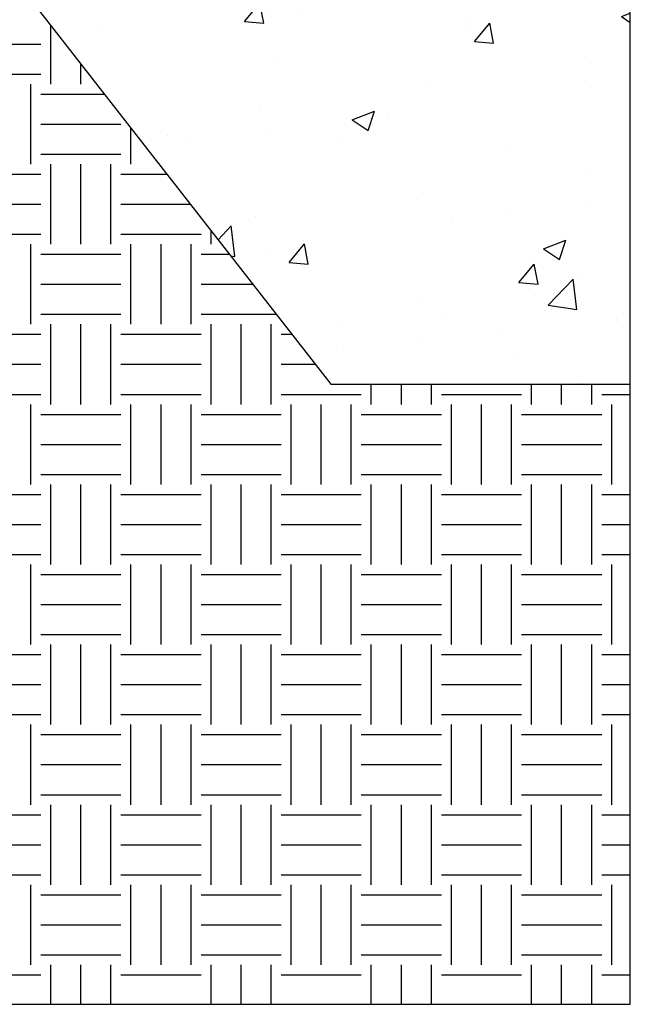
# Model space of a CAD drawing. Extents: x 0 to 7.6, y 0 to 9.85.
# Tile 6 of 11: x 4.99 to 5.94, y 6.22 to 7.76. Entities that reach past the tile are written whole.
import ezdxf

# ---------------------------------------------------------------- set-up
doc = ezdxf.new("R2010")
doc.units = 0
doc.header["$MEASUREMENT"] = 0
doc.layers.get('0').update_dxf_attribs({"color": 2, "linetype": 'CONTINUOUS'})
doc.layers.add('E-DETL', color=2, linetype='CONTINUOUS')

# ---------------------------------------------------------------- blocks, each defined once
blk = doc.blocks.new('*X4')
at = {"color": 0}
for p, q in [((4.7656, 6.8594), (4.7656, 6.9511)), ((4.625, 6.9219), (4.75, 6.9219)), ((4.8125, 6.8594), (4.8125, 6.891)), ((4.625, 6.875), (4.75, 6.875)), ((4.7344, 6.7344), (4.7344, 6.8594)), ((4.75, 6.8438), (4.8493, 6.8438)), ((4.75, 6.7969), (4.875, 6.7969)), ((4.8906, 6.7344), (4.8906, 6.7908)), ((4.75, 6.75), (4.875, 6.75)), ((4.7656, 6.6094), (4.7656, 6.7344)), ((4.8125, 6.6094), (4.8125, 6.7344)), ((4.8594, 6.6094), (4.8594, 6.7344)), ((4.625, 6.7188), (4.75, 6.7188)), ((4.875, 6.7188), (4.9468, 6.7188)), ((4.625, 6.6719), (4.75, 6.6719)), ((4.875, 6.6719), (4.9833, 6.6719)), ((5.0156, 6.6094), (5.0156, 6.6304)), ((4.625, 6.625), (4.75, 6.625)), ((4.875, 6.625), (5, 6.625)), ((4.7344, 6.4844), (4.7344, 6.6094)), ((4.8906, 6.4844), (4.8906, 6.6094)), ((4.9375, 6.4844), (4.9375, 6.6094)), ((4.9844, 6.4844), (4.9844, 6.6094)), ((4.75, 6.5938), (4.875, 6.5938)), ((5, 6.5938), (5.0442, 6.5938)), ((4.75, 6.5469), (4.875, 6.5469)), ((5, 6.5469), (5.0807, 6.5469)), ((4.75, 6.5), (4.875, 6.5)), ((5, 6.5), (5.1173, 6.5)), ((4.7656, 6.3594), (4.7656, 6.4844)), ((4.8125, 6.3594), (4.8125, 6.4844)), ((4.8594, 6.3594), (4.8594, 6.4844)), ((5.0156, 6.3594), (5.0156, 6.4844)), ((5.0625, 6.3594), (5.0625, 6.4844)), ((5.1094, 6.3594), (5.1094, 6.4844)), ((4.625, 6.4688), (4.75, 6.4688)), ((4.875, 6.4688), (5, 6.4688)), ((5.125, 6.4688), (5.1416, 6.4688)), ((4.625, 6.4219), (4.75, 6.4219)), ((4.875, 6.4219), (5, 6.4219)), ((5.125, 6.4219), (5.1782, 6.4219)), ((5.2656, 6.3594), (5.2656, 6.3911)), ((5.3125, 6.3594), (5.3125, 6.3911)), ((5.3594, 6.3594), (5.3594, 6.3911)), ((5.5156, 6.3594), (5.5156, 6.3911)), ((5.5625, 6.3594), (5.5625, 6.3911)), ((5.6094, 6.3594), (5.6094, 6.3911)), ((4.625, 6.375), (4.75, 6.375)), ((4.875, 6.375), (5, 6.375)), ((5.125, 6.375), (5.25, 6.375)), ((5.375, 6.375), (5.5, 6.375)), ((5.625, 6.375), (5.6696, 6.375)), ((4.7344, 6.2344), (4.7344, 6.3594)), ((4.8906, 6.2344), (4.8906, 6.3594)), ((4.9375, 6.2344), (4.9375, 6.3594)), ((4.9844, 6.2344), (4.9844, 6.3594)), ((5.1406, 6.2344), (5.1406, 6.3594)), ((5.1875, 6.2344), (5.1875, 6.3594)), ((5.2344, 6.2344), (5.2344, 6.3594)), ((5.3906, 6.2344), (5.3906, 6.3594)), ((5.4375, 6.2344), (5.4375, 6.3594)), ((5.4844, 6.2344), (5.4844, 6.3594)), ((5.6406, 6.2344), (5.6406, 6.3594)), ((4.75, 6.3438), (4.875, 6.3438)), ((5, 6.3438), (5.125, 6.3438)), ((5.25, 6.3438), (5.375, 6.3438)), ((5.5, 6.3438), (5.625, 6.3438)), ((4.75, 6.2969), (4.875, 6.2969)), ((5, 6.2969), (5.125, 6.2969)), ((5.25, 6.2969), (5.375, 6.2969)), ((5.5, 6.2969), (5.625, 6.2969)), ((4.75, 6.25), (4.875, 6.25)), ((5, 6.25), (5.125, 6.25)), ((5.25, 6.25), (5.375, 6.25)), ((5.5, 6.25), (5.625, 6.25)), ((4.7656, 6.1094), (4.7656, 6.2344)), ((4.8125, 6.1094), (4.8125, 6.2344)), ((4.8594, 6.1094), (4.8594, 6.2344)), ((5.0156, 6.1094), (5.0156, 6.2344)), ((5.0625, 6.1094), (5.0625, 6.2344)), ((5.1094, 6.1094), (5.1094, 6.2344)), ((5.2656, 6.1094), (5.2656, 6.2344)), ((5.3125, 6.1094), (5.3125, 6.2344)), ((5.3594, 6.1094), (5.3594, 6.2344)), ((5.5156, 6.1094), (5.5156, 6.2344)), ((5.5625, 6.1094), (5.5625, 6.2344)), ((5.6094, 6.1094), (5.6094, 6.2344)), ((4.625, 6.2188), (4.75, 6.2188)), ((4.875, 6.2188), (5, 6.2188)), ((5.125, 6.2188), (5.25, 6.2188)), ((5.375, 6.2188), (5.5, 6.2188)), ((5.625, 6.2188), (5.6696, 6.2188)), ((4.625, 6.1719), (4.75, 6.1719)), ((4.875, 6.1719), (5, 6.1719)), ((5.125, 6.1719), (5.25, 6.1719)), ((5.375, 6.1719), (5.5, 6.1719)), ((5.625, 6.1719), (5.6696, 6.1719)), ((4.625, 6.125), (4.75, 6.125)), ((4.875, 6.125), (5, 6.125)), ((5.125, 6.125), (5.25, 6.125)), ((5.375, 6.125), (5.5, 6.125)), ((5.625, 6.125), (5.6696, 6.125)), ((4.7344, 5.9844), (4.7344, 6.1094)), ((4.8906, 5.9844), (4.8906, 6.1094)), ((4.9375, 5.9844), (4.9375, 6.1094)), ((4.9844, 5.9844), (4.9844, 6.1094)), ((5.1406, 5.9844), (5.1406, 6.1094)), ((5.1875, 5.9844), (5.1875, 6.1094)), ((5.2344, 5.9844), (5.2344, 6.1094)), ((5.3906, 5.9844), (5.3906, 6.1094)), ((5.4375, 5.9844), (5.4375, 6.1094)), ((5.4844, 5.9844), (5.4844, 6.1094)), ((5.6406, 5.9844), (5.6406, 6.1094)), ((4.75, 6.0938), (4.875, 6.0938)), ((5, 6.0938), (5.125, 6.0938)), ((5.25, 6.0938), (5.375, 6.0938)), ((5.5, 6.0938), (5.625, 6.0938)), ((4.75, 6.0469), (4.875, 6.0469)), ((5, 6.0469), (5.125, 6.0469)), ((5.25, 6.0469), (5.375, 6.0469)), ((5.5, 6.0469), (5.625, 6.0469)), ((4.75, 6), (4.875, 6)), ((5, 6), (5.125, 6)), ((5.25, 6), (5.375, 6)), ((5.5, 6), (5.625, 6)), ((4.7656, 5.8594), (4.7656, 5.9844)), ((4.8125, 5.8594), (4.8125, 5.9844)), ((4.8594, 5.8594), (4.8594, 5.9844)), ((5.0156, 5.8594), (5.0156, 5.9844)), ((5.0625, 5.8594), (5.0625, 5.9844)), ((5.1094, 5.8594), (5.1094, 5.9844)), ((5.2656, 5.8594), (5.2656, 5.9844)), ((5.3125, 5.8594), (5.3125, 5.9844)), ((5.3594, 5.8594), (5.3594, 5.9844)), ((5.5156, 5.8594), (5.5156, 5.9844)), ((5.5625, 5.8594), (5.5625, 5.9844)), ((5.6094, 5.8594), (5.6094, 5.9844)), ((4.625, 5.9688), (4.75, 5.9688)), ((4.875, 5.9688), (5, 5.9688)), ((5.125, 5.9688), (5.25, 5.9688)), ((5.375, 5.9688), (5.5, 5.9688)), ((5.625, 5.9688), (5.6696, 5.9688)), ((4.625, 5.9219), (4.75, 5.9219)), ((4.875, 5.9219), (5, 5.9219)), ((5.125, 5.9219), (5.25, 5.9219)), ((5.375, 5.9219), (5.5, 5.9219)), ((5.625, 5.9219), (5.6696, 5.9219)), ((4.625, 5.875), (4.75, 5.875)), ((4.875, 5.875), (5, 5.875)), ((5.125, 5.875), (5.25, 5.875)), ((5.375, 5.875), (5.5, 5.875)), ((5.625, 5.875), (5.6696, 5.875)), ((4.7344, 5.7344), (4.7344, 5.8594)), ((4.8906, 5.7344), (4.8906, 5.8594)), ((4.9375, 5.7344), (4.9375, 5.8594)), ((4.9844, 5.7344), (4.9844, 5.8594)), ((5.1406, 5.7344), (5.1406, 5.8594)), ((5.1875, 5.7344), (5.1875, 5.8594)), ((5.2344, 5.7344), (5.2344, 5.8594)), ((5.3906, 5.7344), (5.3906, 5.8594)), ((5.4375, 5.7344), (5.4375, 5.8594)), ((5.4844, 5.7344), (5.4844, 5.8594)), ((5.6406, 5.7344), (5.6406, 5.8594)), ((4.75, 5.8438), (4.875, 5.8438)), ((5, 5.8438), (5.125, 5.8438)), ((5.25, 5.8438), (5.375, 5.8438)), ((5.5, 5.8438), (5.625, 5.8438)), ((4.75, 5.7969), (4.875, 5.7969)), ((5, 5.7969), (5.125, 5.7969)), ((5.25, 5.7969), (5.375, 5.7969)), ((5.5, 5.7969), (5.625, 5.7969)), ((4.75, 5.75), (4.875, 5.75)), ((5, 5.75), (5.125, 5.75)), ((5.25, 5.75), (5.375, 5.75)), ((5.5, 5.75), (5.625, 5.75)), ((4.7656, 5.6094), (4.7656, 5.7344)), ((4.8125, 5.6094), (4.8125, 5.7344)), ((4.8594, 5.6094), (4.8594, 5.7344)), ((5.0156, 5.6094), (5.0156, 5.7344)), ((5.0625, 5.6094), (5.0625, 5.7344)), ((5.1094, 5.6094), (5.1094, 5.7344)), ((5.2656, 5.6094), (5.2656, 5.7344)), ((5.3125, 5.6094), (5.3125, 5.7344)), ((5.3594, 5.6094), (5.3594, 5.7344)), ((5.5156, 5.6094), (5.5156, 5.7344)), ((5.5625, 5.6094), (5.5625, 5.7344)), ((5.6094, 5.6094), (5.6094, 5.7344)), ((4.625, 5.7188), (4.75, 5.7188)), ((4.875, 5.7188), (5, 5.7188)), ((5.125, 5.7188), (5.25, 5.7188)), ((5.375, 5.7188), (5.5, 5.7188)), ((5.625, 5.7188), (5.6696, 5.7188)), ((4.625, 5.6719), (4.75, 5.6719)), ((4.875, 5.6719), (5, 5.6719)), ((5.125, 5.6719), (5.25, 5.6719)), ((5.375, 5.6719), (5.5, 5.6719)), ((5.625, 5.6719), (5.6696, 5.6719)), ((4.625, 5.625), (4.75, 5.625)), ((4.875, 5.625), (5, 5.625)), ((5.125, 5.625), (5.25, 5.625)), ((5.375, 5.625), (5.5, 5.625)), ((5.625, 5.625), (5.6696, 5.625)), ((4.7344, 5.4844), (4.7344, 5.6094)), ((4.8906, 5.4844), (4.8906, 5.6094)), ((4.9375, 5.4844), (4.9375, 5.6094)), ((4.9844, 5.4844), (4.9844, 5.6094)), ((5.1406, 5.4844), (5.1406, 5.6094)), ((5.1875, 5.4844), (5.1875, 5.6094)), ((5.2344, 5.4844), (5.2344, 5.6094)), ((5.3906, 5.4844), (5.3906, 5.6094)), ((5.4375, 5.4844), (5.4375, 5.6094)), ((5.4844, 5.4844), (5.4844, 5.6094)), ((5.6406, 5.4844), (5.6406, 5.6094)), ((4.75, 5.5938), (4.875, 5.5938)), ((5, 5.5938), (5.125, 5.5938)), ((5.25, 5.5938), (5.375, 5.5938)), ((5.5, 5.5938), (5.625, 5.5938)), ((4.75, 5.5469), (4.875, 5.5469)), ((5, 5.5469), (5.125, 5.5469)), ((5.25, 5.5469), (5.375, 5.5469)), ((5.5, 5.5469), (5.625, 5.5469)), ((4.75, 5.5), (4.875, 5.5)), ((5, 5.5), (5.125, 5.5)), ((5.25, 5.5), (5.375, 5.5)), ((5.5, 5.5), (5.625, 5.5)), ((4.7656, 5.4228), (4.7656, 5.4844)), ((4.8125, 5.4228), (4.8125, 5.4844)), ((4.8594, 5.4228), (4.8594, 5.4844)), ((5.0156, 5.4228), (5.0156, 5.4844)), ((5.0625, 5.4228), (5.0625, 5.4844)), ((5.1094, 5.4228), (5.1094, 5.4844)), ((5.2656, 5.4228), (5.2656, 5.4844)), ((5.3125, 5.4228), (5.3125, 5.4844)), ((5.3594, 5.4228), (5.3594, 5.4844)), ((5.5156, 5.4228), (5.5156, 5.4844)), ((5.5625, 5.4228), (5.5625, 5.4844)), ((5.6094, 5.4228), (5.6094, 5.4844)), ((4.625, 5.4688), (4.75, 5.4688)), ((4.875, 5.4688), (5, 5.4688)), ((5.125, 5.4688), (5.25, 5.4688)), ((5.375, 5.4688), (5.5, 5.4688)), ((5.625, 5.4688), (5.6696, 5.4688))]:
    blk.add_line(p, q, dxfattribs=at)
blk = doc.blocks.new('*X2')
at = {"color": 0}
for p, q in [((5.0738, 7.8101), (5.0738, 7.8101)), ((5.3407, 7.7988), (5.3407, 7.7988)), ((5.5148, 7.8058), (5.5148, 7.8058)), ((4.8752, 7.7854), (4.8752, 7.7854)), ((4.8755, 7.7369), (4.9144, 7.7775)), ((4.92, 7.73), (4.9144, 7.7775)), ((5.2232, 7.7558), (5.2232, 7.7558)), ((4.8755, 7.7369), (4.92, 7.73)), ((4.9291, 7.7093), (4.9532, 7.7381)), ((4.959, 7.7067), (4.9532, 7.7381)), ((5.1806, 7.7302), (5.2156, 7.7436)), ((5.2055, 7.7134), (5.2156, 7.7436)), ((5.1806, 7.7302), (5.2055, 7.7134)), ((4.9291, 7.7093), (4.959, 7.7067)), ((4.9316, 7.7057), (4.9316, 7.7057)), ((5.2877, 7.678), (5.3118, 7.7067)), ((5.3176, 7.6753), (5.3118, 7.7067)), ((5.3192, 7.716), (5.3192, 7.716)), ((5.1299, 7.691), (5.1299, 7.691)), ((5.3814, 7.6885), (5.3814, 7.6885)), ((5.4091, 7.6542), (5.448, 7.6948)), ((5.4536, 7.6473), (5.4481, 7.6948)), ((5.0047, 7.6745), (5.0047, 7.6745)), ((5.2877, 7.678), (5.3176, 7.6754)), ((5.1217, 7.651), (5.1217, 7.651)), ((5.4091, 7.6542), (5.4536, 7.6473)), ((4.6889, 7.633), (4.6889, 7.633)), ((4.8691, 7.619), (4.8691, 7.619)), ((4.7605, 7.5689), (4.7955, 7.5824)), ((4.7854, 7.5522), (4.7955, 7.5824)), ((5.4142, 7.5808), (5.4142, 7.5808)), ((4.7095, 7.5658), (4.7095, 7.5658)), ((4.7605, 7.5689), (4.7854, 7.5522)), ((4.9764, 7.5546), (4.9764, 7.5546)), ((5.5035, 7.5603), (5.5035, 7.5603)), ((5.2433, 7.5433), (5.2433, 7.5433)), ((5.4791, 7.5289), (5.5141, 7.5423)), ((5.5039, 7.5121), (5.5141, 7.5423)), ((5.1226, 7.5307), (5.1226, 7.5307)), ((5.1877, 7.5188), (5.1877, 7.5188)), ((5.3753, 7.522), (5.3753, 7.522)), ((5.4791, 7.5289), (5.5039, 7.5121)), ((5.5103, 7.532), (5.5103, 7.532)), ((4.815, 7.4987), (4.815, 7.4987)), ((4.9983, 7.4938), (4.9983, 7.4938)), ((5.0819, 7.4874), (5.0819, 7.4874)), ((4.831, 7.4807), (4.831, 7.4807)), ((4.8732, 7.4773), (4.8732, 7.4773)), ((5.1156, 7.4845), (5.1156, 7.4845)), ((5.3488, 7.4761), (5.3488, 7.4761)), ((4.8631, 7.4525), (4.8631, 7.4525)), ((5.059, 7.3676), (5.094, 7.3811)), ((5.0838, 7.3509), (5.094, 7.3811)), ((5.4971, 7.3796), (5.4971, 7.3796)), ((5.059, 7.3676), (5.0838, 7.3509)), ((5.3719, 7.3631), (5.3719, 7.3631)), ((4.9985, 7.3332), (5.0226, 7.362)), ((5.0283, 7.3306), (5.0226, 7.362)), ((5.3692, 7.3556), (5.3692, 7.3556)), ((4.9985, 7.3332), (5.0283, 7.3306)), ((5.0562, 7.3215), (5.0562, 7.3215)), ((5.1095, 7.3181), (5.1095, 7.3181)), ((5.3571, 7.3019), (5.3812, 7.3306)), ((5.387, 7.2993), (5.3812, 7.3306)), ((5.3571, 7.3019), (5.387, 7.2993)), ((4.8668, 7.2966), (4.8668, 7.2966)), ((4.877, 7.3004), (4.877, 7.3004)), ((5.1439, 7.2891), (5.1439, 7.2891)), ((4.7416, 7.2801), (4.7416, 7.2801)), ((4.857, 7.2861), (4.857, 7.2861)), ((5.3935, 7.2825), (5.3935, 7.2825)), ((5.4108, 7.2779), (5.4108, 7.2779)), ((5.1019, 7.2324), (5.1019, 7.2324)), ((4.6706, 7.2186), (4.6739, 7.2198)), ((4.6706, 7.2102), (4.6739, 7.2198)), ((5.6199, 7.2243), (5.6199, 7.2243)), ((4.9418, 7.1671), (4.9807, 7.2077)), ((4.9862, 7.1602), (4.9807, 7.2077)), ((5.5549, 7.2073), (5.5549, 7.2073)), ((4.8103, 7.1823), (4.8103, 7.1823)), ((5.3574, 7.1663), (5.3924, 7.1798)), ((5.3632, 7.1891), (5.3632, 7.1891)), ((5.3656, 7.1824), (5.3656, 7.1824)), ((5.3823, 7.1495), (5.3924, 7.1798)), ((4.9418, 7.1671), (4.9862, 7.1602)), ((5.2404, 7.1659), (5.2404, 7.1659)), ((5.3574, 7.1663), (5.3823, 7.1495)), ((5.5133, 7.1727), (5.5133, 7.1727)), ((5.1035, 7.1517), (5.1035, 7.1517)), ((4.8509, 7.1196), (4.8509, 7.1196)), ((4.9246, 7.1243), (4.9246, 7.1243)), ((5.2217, 7.1226), (5.2217, 7.1226)), ((5.4754, 7.0843), (5.5143, 7.1249)), ((5.5199, 7.0774), (5.5143, 7.1249)), ((4.7353, 7.0994), (4.7353, 7.0994)), ((4.9301, 7.0726), (4.9301, 7.0726)), ((5.4754, 7.0843), (5.5199, 7.0775)), ((5.6138, 7.0579), (5.6138, 7.0579)), ((4.7796, 7.0449), (4.7796, 7.0449)), ((5.0465, 7.0336), (5.0465, 7.0336)), ((4.7233, 7.0054), (4.7333, 7.0173)), ((4.7391, 6.9859), (4.7333, 7.0173)), ((4.9373, 7.0051), (4.9723, 7.0185)), ((4.9622, 6.9883), (4.9723, 7.0185)), ((5.3134, 7.0224), (5.3134, 7.0224)), ((5.3571, 7.0227), (5.3571, 7.0227)), ((5.4234, 7.0101), (5.4234, 7.0101)), ((5.5803, 7.0111), (5.5803, 7.0111)), ((4.9373, 7.0051), (4.9622, 6.9883)), ((4.7385, 6.986), (4.7391, 6.9859)), ((5.0678, 6.9572), (5.0919, 6.9859)), ((5.0977, 6.9545), (5.0919, 6.9859)), ((5.0974, 6.9852), (5.0974, 6.9852)), ((5.234, 6.9852), (5.234, 6.9852)), ((4.885, 6.9777), (4.885, 6.9777)), ((5.1089, 6.9687), (5.1089, 6.9687)), ((5.1519, 6.9665), (5.1519, 6.9665)), ((5.6559, 6.965), (5.6696, 6.9703)), ((5.6559, 6.965), (5.6696, 6.9557)), ((4.8448, 6.9532), (4.8448, 6.9532)), ((5.0678, 6.9572), (5.0977, 6.9545)), ((5.4188, 6.9552), (5.4188, 6.9552)), ((5.4265, 6.9258), (5.4506, 6.9545)), ((5.4563, 6.9232), (5.4506, 6.9545)), ((5.4127, 6.9476), (5.4127, 6.9476)), ((4.7931, 6.9271), (4.7931, 6.9271)), ((5.4265, 6.9258), (5.4563, 6.9232)), ((5.1211, 6.8976), (5.1211, 6.8976)), ((5.6077, 6.8915), (5.6077, 6.8915)), ((5.351, 6.8563), (5.351, 6.8563)), ((5.6076, 6.8545), (5.6076, 6.8545)), ((5.0913, 6.8188), (5.0913, 6.8188)), ((5.2358, 6.8037), (5.2708, 6.8172)), ((5.2606, 6.787), (5.2708, 6.8172)), ((5.2919, 6.8129), (5.2919, 6.8129)), ((5.2358, 6.8037), (5.2606, 6.787)), ((4.947, 6.7795), (4.947, 6.7795)), ((5.1025, 6.788), (5.1025, 6.788)), ((4.9773, 6.7715), (4.9773, 6.7715)), ((5.2139, 6.7682), (5.2139, 6.7682)), ((5.4809, 6.7569), (5.4809, 6.7569)), ((5.6016, 6.725), (5.6016, 6.725)), ((5.3449, 6.6898), (5.3449, 6.6898)), ((5.6013, 6.6738), (5.6013, 6.6738)), ((5.4761, 6.6573), (5.4761, 6.6573)), ((5.0852, 6.6523), (5.0852, 6.6523)), ((5.392, 6.6493), (5.392, 6.6493)), ((5.0265, 6.6165), (5.047, 6.6379)), ((5.0525, 6.5904), (5.047, 6.6379)), ((5.1603, 6.6157), (5.1603, 6.6157)), ((5.5342, 6.6024), (5.5692, 6.6159)), ((5.5591, 6.5857), (5.5692, 6.6159)), ((5.1004, 6.5993), (5.1004, 6.5993)), ((5.1372, 6.5811), (5.1613, 6.6098)), ((5.1671, 6.5784), (5.1613, 6.6098)), ((5.5342, 6.6024), (5.5591, 6.5857)), ((5.046, 6.5914), (5.0525, 6.5904)), ((5.1372, 6.5811), (5.1671, 6.5784)), ((5.4958, 6.5497), (5.5199, 6.5784)), ((5.5257, 6.5471), (5.5199, 6.5784)), ((5.4958, 6.5497), (5.5257, 6.5471)), ((5.5417, 6.5145), (5.5806, 6.5551)), ((5.5862, 6.5076), (5.5806, 6.5551)), ((5.5956, 6.5586), (5.5956, 6.5586)), ((5.5118, 6.5395), (5.5118, 6.5395)), ((5.3388, 6.5234), (5.3388, 6.5234)), ((5.1166, 6.5127), (5.1166, 6.5127)), ((5.5417, 6.5145), (5.5862, 6.5076)), ((5.2203, 6.4895), (5.2203, 6.4895)), ((5.3835, 6.5014), (5.3835, 6.5014)), ((5.6504, 6.4901), (5.6504, 6.4901)), ((5.6591, 6.5015), (5.6591, 6.5015)), ((5.4697, 6.4766), (5.4697, 6.4766)), ((5.3446, 6.4601), (5.3446, 6.4601)), ((5.222, 6.4455), (5.222, 6.4455)), ((5.4889, 6.4343), (5.4889, 6.4343)), ((5.5895, 6.3921), (5.5895, 6.3921))]:
    blk.add_line(p, q, dxfattribs=at)

msp = doc.modelspace()

# ---------------------------------------------------------------- linework, layer by layer
at = {"layer": 'E-DETL'}
for p, q in [((5.9412, 7.1925), (5.9412, 8.1038)), ((4.9422, 7.8744), (5.4738, 7.1925)), ((5.4738, 7.1925), (5.9412, 7.1925))]:
    msp.add_line(p, q, dxfattribs=at)
msp.add_lwpolyline([(4.0131, 8.6123), (4.0131, 7.1441), (4.7801, 6.2242), (5.9412, 6.2242), (5.9412, 7.1925)], dxfattribs=at)

# ---------------------------------------------------------------- block references
at = {"layer": 'E-DETL', "xscale": 0.999998, "yscale": 0.999998, "zscale": 0.999998}
for name in ['*X4', '*X2']:
    msp.add_blockref(name, (0.2716, 0.8014), dxfattribs=at)

doc.saveas('drawing.dxf')
